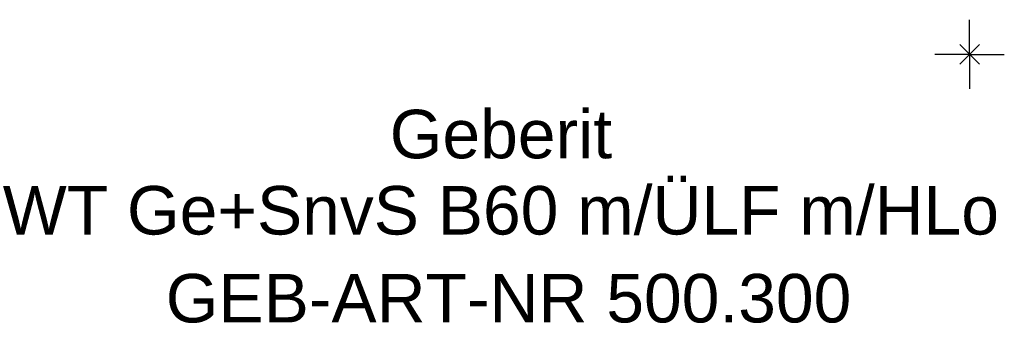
# Model space of a CAD drawing. Header units: millimetres. Extents: x -300 to 300, y -19 to 851.
# Tile 1 of 3: x -69 to 3, y -19 to 2. Entities that reach past the tile are written whole.
import ezdxf
from ezdxf.enums import TextEntityAlignment as Align

# ---------------------------------------------------------------- set-up
doc = ezdxf.new("R2010")
doc.units = ezdxf.units.MM
doc.layers.get('0').update_dxf_attribs({"linetype": 'CONTINUOUS'})
for name, color, linetype, lineweight in [('Arbeitspunkt(DIN)', 7, 'CONTINUOUS', 25), ('GEB-ART-NR', 1, 'CONTINUOUS', 18), ('GEB-BEZUG', 2, 'CONTINUOUS', 25), ('GEB-TEXT', 5, 'CONTINUOUS', 18)]:
    doc.layers.add(name, color=color, linetype=linetype, lineweight=lineweight)
doc.styles.get("Standard").update_dxf_attribs({"font": 'arial.ttf'})

# ---------------------------------------------------------------- blocks, each defined once
blk = doc.blocks.new('Einfügepunkt')
at = {"layer": 'GEB-BEZUG'}
for p, q in [((-0.707, -0.707), (0.707, 0.707)), ((-0.707, 0.707), (0.707, -0.707))]:
    blk.add_line(p, q, dxfattribs=at)

msp = doc.modelspace()

# ---------------------------------------------------------------- linework, layer by layer
at = {"layer": 'Arbeitspunkt(DIN)', "ltscale": 25}
for q in [(0, 2.5), (-2.5, 0), (0, -2.5), (2.5, 0)]:
    msp.add_line((0, 0), q, dxfattribs=at)

# ---------------------------------------------------------------- block references
at = {"ltscale": 25}
msp.add_blockref('Einfügepunkt', (0, 0), dxfattribs=at)

# ---------------------------------------------------------------- texts
at = {"layer": 'GEB-ART-NR'}
msp.add_text('GEB-ART-NR 500.300', height=3.5, dxfattribs=at).set_placement((-33.262, -19.343), align=Align.CENTER)
at = {"layer": 'GEB-TEXT'}
for s, p in [('Geberit', (-33.814, -7.5)), ('WT Ge+SnvS B60 m/ÜLF m/HLo', (-33.814, -13))]:
    msp.add_text(s, height=3.5, dxfattribs=at).set_placement(p, align=Align.CENTER)

doc.saveas('drawing.dxf')
